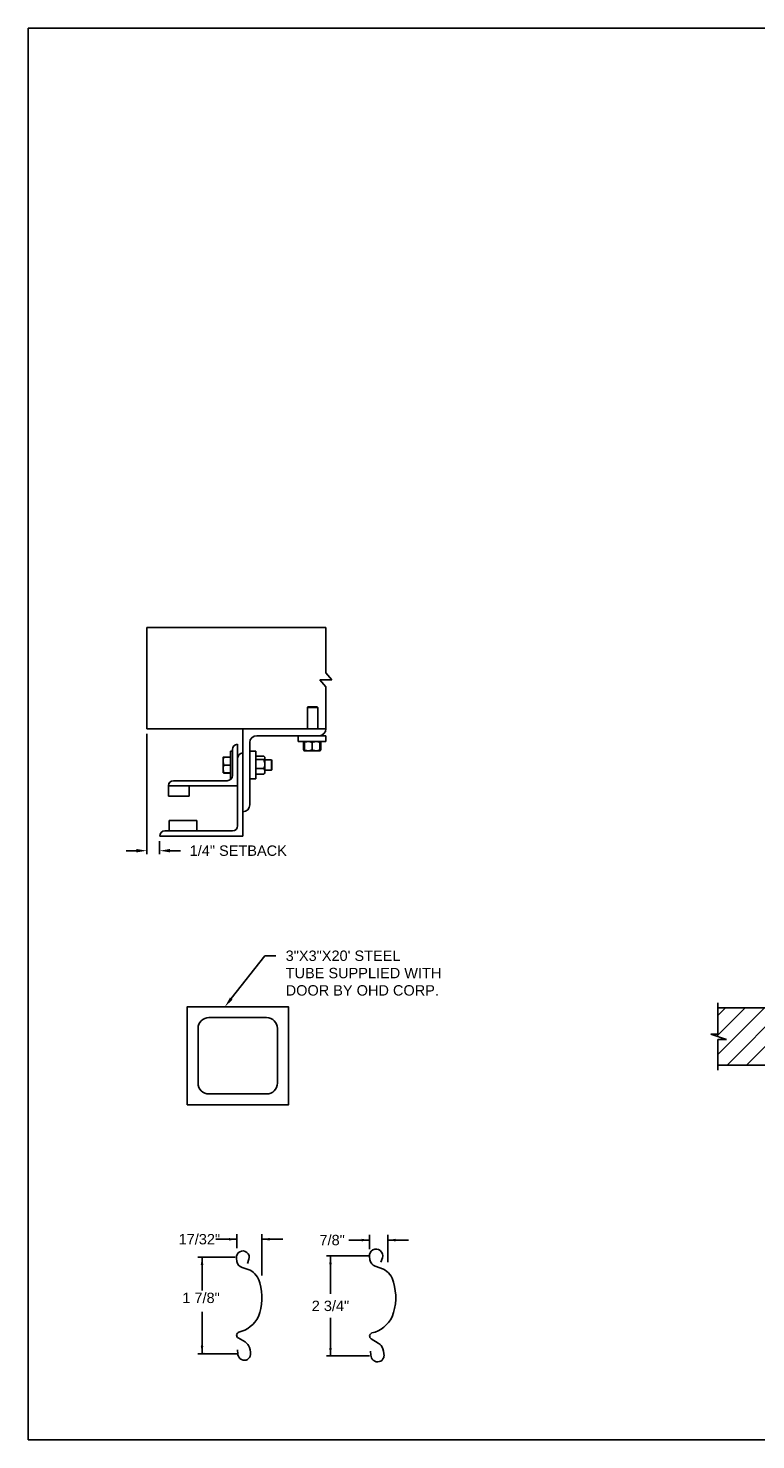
# Model space of a CAD drawing. Header units: inches. Extents: x 169.6 to 213.7, y 195.1 to 266.5.
# Tile 13 of 55: x 169.6 to 176.2, y 214.8 to 227.5. Entities that reach past the tile are written whole.
import ezdxf
from ezdxf import colors
from ezdxf.entities.mleader import LeaderData, LeaderLine
from ezdxf.enums import TextEntityAlignment as Align
from ezdxf.math import Vec2, Vec3

# ---------------------------------------------------------------- set-up
doc = ezdxf.new("R2010")
doc.units = ezdxf.units.IN
doc.header["$LTSCALE"] = 0.25
doc.header["$MEASUREMENT"] = 0
for name, color, linetype in [('ANNOTATIONS', 1, 'Continuous'), ('CHAIN HOIST LH', 7, 'Continuous'), ('DETAILS', 4, 'Continuous')]:
    doc.layers.add(name, color=color, linetype=linetype)
doc.styles.add('ARIAL', font='arial.ttf', dxfattribs={"height": 0.09375})
doc.dimstyles.new('STANDARD$0', dxfattribs={"dimtxt": 0.09375, "dimasz": 0.09375, "dimexe": 0.03125, "dimexo": 0.046875, "dimgap": 0.09, "dimtad": 0, "dimtih": 1, "dimtoh": 1, "dimdec": 4, "dimzin": 0, "dimdsep": 46, "dimtxsty": 'ARIAL', "dimcen": 0.09, "dimadec": 0, "dimazin": 0, "dimtfac": 1, "dimtdec": 4, "dimtofl": 0, "dimtmove": 0, "dimatfit": 1, "dimfxl": 1, "dimtolj": 1, "dimtzin": 0, "dimarcsym": 0})

# ---------------------------------------------------------------- blocks, each defined once
blk = doc.blocks.new('*D36')
at = {"layer": 'ANNOTATIONS', "color": 0, "lineweight": -2, "transparency": 16777216}
for p, q in [((170.659, 221.127), (170.659, 220.042)), ((170.565, 220.073), (170.472, 220.073)), ((170.774, 220.158), (170.774, 220.042)), ((170.868, 220.073), (170.962, 220.073))]:
    blk.add_line(p, q, dxfattribs=at)
at = {"layer": 'ANNOTATIONS', "color": 0, "transparency": 16777216}
for points in [[(170.565, 220.089), (170.565, 220.058), (170.659, 220.073)], [(170.868, 220.089), (170.868, 220.058), (170.774, 220.073)]]:
    blk.add_solid(points, dxfattribs=at)
at = {"layer": 'defpoints', "color": 0, "transparency": 16777216}
for p in [(170.659, 221.174), (170.774, 220.205), (170.774, 220.073)]:
    blk.add_point(p, dxfattribs=at)
at = {"layer": 'ANNOTATIONS', "color": 0, "transparency": 16777216, "insert": (171.483, 220.073), "char_height": 0.09375, "attachment_point": 5, "style": 'ARIAL'}
blk.add_mtext('\\A1;1/4" SETBACK', dxfattribs=at)

msp = doc.modelspace()

# ---------------------------------------------------------------- hatches: boundary and pattern name
at = {"layer": 'CHAIN HOIST LH'}
h = msp.add_hatch(dxfattribs=at)
h.set_pattern_fill('ANSI31', color=256, style=0)
h.set_pattern_definition([(45, (-19.06376, -38.68773), (-0.08838835, 0.08838835), [])])
h.paths.add_polyline_path([(176.49639, 218.65474), (175.80889, 218.65474), (175.80889, 218.41754), (175.74478, 218.41754), (175.88685, 218.37063), (175.80889, 218.37063), (175.80889, 218.13911), (176.49639, 218.13911), (176.49639, 218.30162)])

# ---------------------------------------------------------------- linework, layer by layer
at = {"layer": 'ANNOTATIONS'}
for p, q in [((171.46897, 216.56757), (171.28147, 216.56757)), ((171.46897, 216.48582), (171.46897, 216.61445)), ((171.69634, 216.24027), (171.69634, 216.61445)), ((171.69634, 216.56757), (171.88384, 216.56757)), ((171.45543, 216.4065), (171.11793, 216.4065)), ((171.15641, 216.4065), (171.15641, 216.10494)), ((171.15641, 215.53463), (171.15641, 215.91181)), ((171.48356, 215.53463), (171.11793, 215.53463))]:
    msp.add_line(p, q, dxfattribs=at)
at = {"layer": 'ANNOTATIONS', "linetype": 'ByBlock'}
for p, q in [((172.66672, 216.5599), (172.47922, 216.5599)), ((172.66672, 216.47815), (172.66672, 216.60678)), ((172.83124, 216.35979), (172.83124, 216.60678)), ((172.83124, 216.5599), (173.01874, 216.5599)), ((172.66589, 216.41677), (172.27796, 216.41677)), ((172.3146, 216.41677), (172.3146, 216.07375)), ((172.3146, 215.51674), (172.3146, 215.85975)), ((172.66589, 215.51674), (172.27796, 215.51674))]:
    msp.add_line(p, q, dxfattribs=at)
at = {"layer": 'ANNOTATIONS'}
for p in [(171.15641, 215.60913), (171.17418, 215.53463)]:
    msp.add_point(p, dxfattribs=at)
at = {"layer": 'ANNOTATIONS', "linetype": 'ByBlock'}
msp.add_point((172.3146, 215.51674), dxfattribs=at)
at = {"layer": 'ANNOTATIONS'}
for points in [[(171.39865, 216.55585), (171.39865, 216.57929), (171.46897, 216.56757)], [(171.76666, 216.57929), (171.76666, 216.55585), (171.69634, 216.56757)], [(171.16813, 216.33618), (171.14469, 216.33618), (171.15641, 216.4065)], [(171.16813, 215.60495), (171.14469, 215.60495), (171.15641, 215.53463)]]:
    msp.add_solid(points, dxfattribs=at)
at = {"layer": 'ANNOTATIONS', "linetype": 'ByBlock'}
for points in [[(172.5964, 216.54818), (172.5964, 216.57162), (172.66672, 216.5599)], [(172.90156, 216.57162), (172.90156, 216.54818), (172.83124, 216.5599)], [(172.32632, 216.34067), (172.30288, 216.34067), (172.3146, 216.41099)], [(172.32632, 215.58706), (172.30288, 215.58706), (172.3146, 215.51674)]]:
    msp.add_solid(points, dxfattribs=at)
at = {"layer": 'CHAIN HOIST LH', "linetype": 'Continuous'}
for p, q in [((175.80889, 218.41754), (175.80889, 218.70161)), ((175.88685, 218.37063), (175.74478, 218.41754)), ((175.74478, 218.41754), (175.80889, 218.41754)), ((175.80889, 218.09224), (175.80889, 218.37063)), ((175.80889, 218.37063), (175.88685, 218.37063))]:
    msp.add_line(p, q, dxfattribs=at)
at = {"layer": 'CHAIN HOIST LH'}
for p, q in [((175.80889, 218.65474), (176.49639, 218.65474)), ((175.80889, 218.13911), (176.49639, 218.13911))]:
    msp.add_line(p, q, dxfattribs=at)
at = {"layer": 'defpoints'}
msp.add_lwpolyline([(189.05875, 214.75854), (169.58887, 214.75854), (169.58887, 227.49365), (189.05875, 227.49365)], close=True, dxfattribs=at)
at = {"layer": 'DETAILS'}
for p, q in [((172.21802, 221.61403), (172.32668, 221.61403)), ((172.27235, 221.55077), (172.21802, 221.61403)), ((172.32668, 221.61403), (172.27235, 221.67728)), ((172.11086, 221.37028), (172.10625, 221.36567)), ((172.10625, 221.17353), (172.10625, 221.36567)), ((172.10625, 221.36567), (172.2, 221.36567)), ((172.11086, 221.37028), (172.1954, 221.37028)), ((172.1954, 221.37028), (172.2, 221.36567)), ((172.2, 221.36567), (172.2, 221.17353)), ((171.52434, 220.20478), (171.52434, 221.17353)), ((171.64934, 221.11103), (172.27434, 221.11103)), ((172.02434, 221.05778), (172.02434, 221.11103)), ((172.27434, 221.11103), (172.27434, 221.05778)), ((171.41209, 220.9704), (171.43059, 220.9704)), ((171.41209, 220.9704), (171.41209, 220.7204)), ((171.43059, 220.98603), (171.43059, 220.75165)), ((171.47746, 221.0329), (171.47746, 220.29853)), ((171.58684, 220.48603), (171.58684, 221.04853)), ((171.58684, 220.9704), (171.64009, 220.9704)), ((171.64009, 220.9704), (171.64009, 220.7204)), ((172.27434, 221.05778), (172.02434, 221.05778)), ((172.07335, 221.0502), (172.07028, 221.0484)), ((172.07028, 221.0484), (172.07028, 220.98403)), ((172.07335, 220.98223), (172.07028, 220.98403)), ((172.07244, 221.0484), (172.07244, 220.98403)), ((172.07681, 220.98168), (172.07244, 220.98403)), ((172.07587, 221.05505), (172.07886, 221.05763)), ((172.07903, 220.97465), (172.07587, 220.97737)), ((172.07903, 221.04968), (172.07639, 221.0484)), ((172.07639, 221.0484), (172.07639, 220.98403)), ((172.07903, 220.98275), (172.07639, 220.98403)), ((172.07903, 221.0484), (172.07903, 220.98403)), ((172.07903, 220.97465), (172.21965, 220.97465)), ((172.14934, 221.0484), (172.14934, 220.98403)), ((172.21965, 221.0484), (172.21965, 220.98403)), ((172.22228, 221.0484), (172.22228, 220.98403)), ((172.22624, 221.0484), (172.22624, 220.98403)), ((172.2284, 221.0484), (172.2284, 220.98403)), ((171.34659, 220.91571), (171.3466, 220.91573)), ((171.34659, 220.91571), (171.34659, 220.91571)), ((171.34659, 220.77509), (171.34659, 220.91571)), ((171.41209, 220.91761), (171.35287, 220.91761)), ((171.41209, 220.91688), (171.35287, 220.91688)), ((171.41209, 220.91684), (171.35287, 220.91684)), ((171.41209, 220.91662), (171.35287, 220.91662)), ((171.41209, 220.91578), (171.35287, 220.91578)), ((171.41209, 220.84553), (171.35287, 220.84553)), ((171.64009, 220.91571), (171.64209, 220.91571)), ((171.64209, 220.7649), (171.64209, 220.9259)), ((171.64209, 220.9259), (171.71384, 220.9259)), ((171.64209, 220.8948), (171.71384, 220.8948)), ((171.71821, 220.92152), (171.72321, 220.91571)), ((171.72321, 220.77509), (171.72321, 220.91571)), ((171.72321, 220.89228), (171.78248, 220.89228)), ((171.78248, 220.89228), (171.78709, 220.88767)), ((171.78248, 220.89228), (171.78248, 220.79853)), ((171.78709, 220.88767), (171.78709, 220.80313)), ((171.38371, 220.70478), (170.89934, 220.70478)), ((171.34659, 220.77509), (171.34659, 220.77509)), ((171.3466, 220.77506), (171.3466, 220.77507)), ((171.34661, 220.77506), (171.3466, 220.77506)), ((171.34664, 220.77501), (171.34661, 220.77506)), ((171.35264, 220.77502), (171.35287, 220.77418)), ((171.35264, 220.77402), (171.35287, 220.77319)), ((171.41209, 220.77516), (171.35287, 220.77516)), ((171.41209, 220.77502), (171.35287, 220.77502)), ((171.41209, 220.77418), (171.35287, 220.77418)), ((171.41209, 220.77397), (171.35287, 220.77397)), ((171.41209, 220.77393), (171.35287, 220.77393)), ((171.41209, 220.77319), (171.35287, 220.77319)), ((171.41865, 220.7204), (171.41209, 220.7204)), ((171.64009, 220.7204), (171.58684, 220.7204)), ((171.64209, 220.77509), (171.64009, 220.77509)), ((171.64209, 220.8143), (171.71384, 220.8143)), ((171.64209, 220.7649), (171.71384, 220.7649)), ((171.72321, 220.77509), (171.71821, 220.76928)), ((171.78248, 220.79853), (171.72321, 220.79853)), ((171.78709, 220.80313), (171.78248, 220.79853)), ((170.85246, 220.66131), (170.85246, 220.56415)), ((170.85246, 220.6579), (171.47746, 220.6579)), ((171.03996, 220.56415), (171.03996, 220.6579)), ((170.85246, 220.56415), (171.03996, 220.56415)), ((171.11028, 220.3454), (170.86028, 220.3454)), ((170.86028, 220.3454), (170.86028, 220.25165)), ((171.11028, 220.25165), (171.11028, 220.3454)), ((170.77434, 220.20478), (171.52434, 220.20478)), ((171.43059, 220.25165), (170.82121, 220.25165))]:
    msp.add_line(p, q, dxfattribs=at)
for points in [[(172.27235, 221.67728), (172.27235, 222.08553), (170.65901, 222.08553), (170.65901, 221.17353), (172.27434, 221.17353)], [(172.27235, 221.17353), (172.27235, 221.55077)]]:
    msp.add_lwpolyline(points, dxfattribs=at)
at = {"layer": 'DETAILS', "linetype": 'Continuous'}
msp.add_lwpolyline([(171.02267, 217.78033), (171.93492, 217.78033), (171.93492, 218.66509), (171.02267, 218.66509)], close=True, dxfattribs=at)
msp.add_lwpolyline([(171.73889, 217.87835, 0.41421356), (171.8369, 217.97637), (171.8369, 218.46906, 0.41421356), (171.73889, 218.56707), (171.2187, 218.56707, 0.41421356), (171.12068, 218.46906), (171.12068, 217.97637, 0.41421356), (171.2187, 217.87835)], format="xyb", close=True, dxfattribs=at)
at = {"layer": 'DETAILS'}
msp.add_lwpolyline([(171.56703, 216.34838), (171.57958, 216.38671, 1.25136537), (171.46771, 216.39727), (171.47151, 216.36782, 0.28712033), (171.51726, 216.3121), (171.58897, 216.288, -0.22337537), (171.67661, 216.17326, -0.17060067), (171.6643, 215.86975, -0.22026111), (171.48818, 215.72854, 0.64862145), (171.48229, 215.67711), (171.5439, 215.64068, -0.11918191), (171.57514, 215.61031, -0.14967798), (171.59419, 215.52856), (171.59404, 215.52684, -0.533076), (171.51356, 215.48245, -0.02656611), (171.49825, 215.49194, -0.19330383), (171.47874, 215.53457), (171.47526, 215.56963)], format="xyb", dxfattribs=at)
at = {"layer": 'DETAILS', "linetype": 'Continuous'}
msp.add_lwpolyline([(172.76953, 216.36153), (172.78248, 216.40107, 1.25136537), (172.66705, 216.41197), (172.67097, 216.38158, 0.28712033), (172.71818, 216.32409), (172.79217, 216.29922, -0.22337537), (172.8826, 216.18083, -0.17060067), (172.8699, 215.86765, -0.22026111), (172.68817, 215.72195, 0.64862142), (172.68209, 215.66887), (172.74566, 215.63129, -0.11918191), (172.7779, 215.59995, -0.14967798), (172.79756, 215.5156), (172.7974, 215.51382, -0.533076), (172.71436, 215.46802, -0.02656611), (172.69856, 215.47782, -0.19330383), (172.67843, 215.5218), (172.67484, 215.55797)], format="xyb", dxfattribs=at)
at = {"layer": 'DETAILS'}
for centre, radius, start, end in [((171.64934, 221.04853), 0.0625, 90, 180), ((172.21184, 221.17353), 0.0625, 270, 0), ((171.47746, 220.98603), 0.04688, 90, 180), ((171.52434, 220.9079), 0.04688, 90, 180), ((170.89769, 220.65954), 0.04527, 87.917978, 177.754387), ((170.89934, 220.6579), 0.04688, 90, 180), ((171.38371, 220.75165), 0.04688, 270, 0), ((171.52434, 220.48603), 0.0625, 270, 0), ((170.82121, 220.20478), 0.04688, 90, 180), ((171.43059, 220.29853), 0.04688, 270, 0)]:
    msp.add_arc(centre, radius, start, end, dxfattribs=at)
for points, knots in [([(172.07028, 221.0484), (172.07209, 221.05127), (172.07391, 221.05415), (172.07586, 221.05504), (172.07587, 221.05504)], [0, 0, 0, 0, 0.99332562, 1, 1, 1, 1]), ([(172.07028, 220.98403), (172.07209, 220.98116), (172.07391, 220.97827), (172.07586, 220.97739), (172.07587, 220.97738)], [0, 0, 0, 0, 0.99332562, 1, 1, 1, 1]), ([(172.07244, 221.0484), (172.07311, 221.04977), (172.07471, 221.053), (172.07646, 221.05594), (172.07755, 221.05642), (172.07766, 221.05647)], [0, 0, 0, 0, 0.39860917, 0.94310679, 1, 1, 1, 1]), ([(172.07903, 221.05171), (172.07851, 221.05151), (172.07625, 221.05067), (172.0741, 221.04939), (172.07244, 221.0484)], [0, 0, 0, 0, 0.22784114, 1, 1, 1, 1]), ([(172.07244, 220.98403), (172.07311, 220.98266), (172.07471, 220.97943), (172.07646, 220.97649), (172.07755, 220.97601), (172.07766, 220.97596)], [0, 0, 0, 0, 0.39860917, 0.94310679, 1, 1, 1, 1]), ([(172.07639, 220.98403), (172.07663, 220.98264), (172.07719, 220.97936), (172.07802, 220.97588), (172.07861, 220.97533), (172.07886, 220.9751)], [0, 0, 0, 0, 0.30001685, 0.70983799, 1, 1, 1, 1]), ([(172.11418, 221.05778), (172.10926, 221.05742), (172.09924, 221.05669), (172.08759, 221.05249), (172.08096, 221.04932), (172.07903, 221.0484)], [0, 0, 0, 0, 0.40629057, 0.82726642, 1, 1, 1, 1]), ([(172.07903, 221.0484), (172.07903, 221.04979), (172.07903, 221.05309), (172.07903, 221.05689), (172.07903, 221.05748), (172.07903, 221.05778)], [0, 0, 0, 0, 0.26545991, 0.62807649, 1, 1, 1, 1]), ([(172.11418, 220.97465), (172.10926, 220.97501), (172.09924, 220.97573), (172.08759, 220.97994), (172.08096, 220.98311), (172.07903, 220.98403)], [0, 0, 0, 0, 0.40629057, 0.82726642, 1, 1, 1, 1]), ([(172.07903, 220.98403), (172.07903, 220.98263), (172.07903, 220.97934), (172.07903, 220.97554), (172.07903, 220.97495), (172.07903, 220.97465)], [0, 0, 0, 0, 0.26545991, 0.62807649, 1, 1, 1, 1]), ([(172.14934, 221.0484), (172.14387, 221.05086), (172.13274, 221.05588), (172.12058, 221.05776), (172.11435, 221.05778), (172.11418, 221.05778)], [0, 0, 0, 0, 0.48434141, 0.98632773, 1, 1, 1, 1]), ([(172.14934, 220.98403), (172.14387, 220.98156), (172.13274, 220.97655), (172.12058, 220.97467), (172.11435, 220.97465), (172.11418, 220.97465)], [0, 0, 0, 0, 0.48434141, 0.98632773, 1, 1, 1, 1]), ([(172.18449, 221.05778), (172.17957, 221.05742), (172.16955, 221.05669), (172.1579, 221.05249), (172.15127, 221.04932), (172.14934, 221.0484)], [0, 0, 0, 0, 0.40629057, 0.82726642, 1, 1, 1, 1]), ([(172.18449, 220.97465), (172.17957, 220.97501), (172.16955, 220.97573), (172.1579, 220.97994), (172.15127, 220.98311), (172.14934, 220.98403)], [0, 0, 0, 0, 0.40629057, 0.82726642, 1, 1, 1, 1]), ([(172.21965, 221.0484), (172.21418, 221.05086), (172.20305, 221.05588), (172.19089, 221.05776), (172.18466, 221.05778), (172.18449, 221.05778)], [0, 0, 0, 0, 0.48434141, 0.98632773, 1, 1, 1, 1]), ([(172.21965, 220.98403), (172.21418, 220.98156), (172.20305, 220.97655), (172.19089, 220.97467), (172.18466, 220.97465), (172.18449, 220.97465)], [0, 0, 0, 0, 0.48434141, 0.98632773, 1, 1, 1, 1]), ([(172.21965, 221.0484), (172.21965, 221.04979), (172.21965, 221.05309), (172.21965, 221.05689), (172.21965, 221.05748), (172.21965, 221.05778)], [0, 0, 0, 0, 0.26545991, 0.62807649, 1, 1, 1, 1]), ([(172.21965, 220.98403), (172.21965, 220.98263), (172.21965, 220.97934), (172.21965, 220.97554), (172.21965, 220.97495), (172.21965, 220.97465)], [0, 0, 0, 0, 0.26545991, 0.62807649, 1, 1, 1, 1]), ([(172.21982, 221.05747), (172.22012, 221.05706), (172.2208, 221.05615), (172.22162, 221.05239), (172.22212, 221.04939), (172.22228, 221.0484)], [0, 0, 0, 0, 0.36178326, 0.79041419, 1, 1, 1, 1]), ([(172.21982, 220.97496), (172.22012, 220.97537), (172.2208, 220.97628), (172.22162, 220.98004), (172.22212, 220.98304), (172.22228, 220.98403)], [0, 0, 0, 0, 0.36127383, 0.7902469, 1, 1, 1, 1]), ([(172.22102, 221.05632), (172.22129, 221.05617), (172.2226, 221.05543), (172.22434, 221.05236), (172.22577, 221.04938), (172.22624, 221.0484)], [0, 0, 0, 0, 0.15175447, 0.72144224, 1, 1, 1, 1]), ([(172.22102, 220.9761), (172.22129, 220.97626), (172.2226, 220.97699), (172.22434, 220.98007), (172.22577, 220.98305), (172.22624, 220.98403)], [0, 0, 0, 0, 0.15175447, 0.72144224, 1, 1, 1, 1]), ([(172.2284, 221.0484), (172.22659, 221.05127), (172.22477, 221.05415), (172.22281, 221.05504), (172.2228, 221.05504)], [0, 0, 0, 0, 0.99332562, 1, 1, 1, 1]), ([(172.2284, 220.98403), (172.22659, 220.98116), (172.22477, 220.97827), (172.22281, 220.97739), (172.2228, 220.97738)], [0, 0, 0, 0, 0.993325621, 1, 1, 1, 1]), ([(171.35287, 220.91578), (171.35111, 220.91008), (171.34757, 220.89856), (171.34692, 220.88666), (171.34659, 220.88066)], [0, 0, 0, 0, 0.49545796, 1, 1, 1, 1]), ([(171.34659, 220.91571), (171.3468, 220.91572), (171.34723, 220.91574), (171.34991, 220.91576), (171.35211, 220.91578), (171.35287, 220.91578)], [0, 0, 0, 0, 0.3928666, 0.79169603, 1, 1, 1, 1]), ([(171.34659, 220.88066), (171.3466, 220.87982), (171.34665, 220.87352), (171.34802, 220.86163), (171.35124, 220.85093), (171.35287, 220.84553)], [0, 0, 0, 0, 0.07010266, 0.53079095, 1, 1, 1, 1]), ([(171.35287, 220.84553), (171.35111, 220.83982), (171.34757, 220.82829), (171.34692, 220.81636), (171.34659, 220.81035)], [0, 0, 0, 0, 0.49545796, 1, 1, 1, 1]), ([(171.35287, 220.91662), (171.35152, 220.91651), (171.34882, 220.91627), (171.34692, 220.91597), (171.34672, 220.91579), (171.34665, 220.91573)], [0, 0, 0, 0, 0.39883061, 0.80149747, 1, 1, 1, 1]), ([(171.35287, 220.91684), (171.35152, 220.91669), (171.34882, 220.9164), (171.34693, 220.91603), (171.34673, 220.91581), (171.34667, 220.91574)], [0, 0, 0, 0, 0.40277376, 0.80942169, 1, 1, 1, 1]), ([(171.35287, 220.91761), (171.35153, 220.91736), (171.34883, 220.91686), (171.34698, 220.91625), (171.34678, 220.9159), (171.34672, 220.9158)], [0, 0, 0, 0, 0.41812145, 0.84026469, 1, 1, 1, 1]), ([(171.71384, 220.9259), (171.71523, 220.92458), (171.71853, 220.92147), (171.72233, 220.91628), (171.72292, 220.91234), (171.72321, 220.91035)], [0, 0, 0, 0, 0.26545991, 0.62807649, 1, 1, 1, 1]), ([(171.72321, 220.91035), (171.7232, 220.91), (171.72314, 220.90767), (171.7216, 220.90332), (171.71785, 220.89851), (171.71483, 220.89572), (171.71384, 220.8948)], [0, 0, 0, 0, 0.06653229, 0.43528257, 0.81455084, 1, 1, 1, 1]), ([(171.71384, 220.8948), (171.7163, 220.88854), (171.72132, 220.8758), (171.7232, 220.86188), (171.72321, 220.85474), (171.72321, 220.85455)], [0, 0, 0, 0, 0.48434141, 0.98632773, 1, 1, 1, 1]), ([(171.72321, 220.85455), (171.72286, 220.84892), (171.72213, 220.83745), (171.71793, 220.82411), (171.71476, 220.81651), (171.71384, 220.8143)], [0, 0, 0, 0, 0.40629057, 0.82726642, 1, 1, 1, 1]), ([(171.34659, 220.81035), (171.3466, 220.80951), (171.34665, 220.80319), (171.34802, 220.79128), (171.35124, 220.78056), (171.35287, 220.77516)], [0, 0, 0, 0, 0.070102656, 0.530790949, 1, 1, 1, 1]), ([(171.35287, 220.77516), (171.35211, 220.77515), (171.34993, 220.77514), (171.34725, 220.77512), (171.34681, 220.7751), (171.34659, 220.77509)], [0, 0, 0, 0, 0.2083045, 0.6015254, 1, 1, 1, 1]), ([(171.34659, 220.77509), (171.34666, 220.77508), (171.34687, 220.77507), (171.3488, 220.77505), (171.35151, 220.77503), (171.35287, 220.77502)], [0, 0, 0, 0, 0.22973043, 0.61267004, 1, 1, 1, 1]), ([(171.71384, 220.8143), (171.7163, 220.81046), (171.72132, 220.80264), (171.7232, 220.7941), (171.72321, 220.78972), (171.72321, 220.7896)], [0, 0, 0, 0, 0.484341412, 0.986327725, 1, 1, 1, 1]), ([(171.72321, 220.7896), (171.72286, 220.78614), (171.72213, 220.77911), (171.71793, 220.77092), (171.71476, 220.76626), (171.71384, 220.7649)], [0, 0, 0, 0, 0.40629057, 0.82726642, 1, 1, 1, 1]), ([(171.71805, 220.76938), (171.71764, 220.7688), (171.71653, 220.76727), (171.71488, 220.76581), (171.71384, 220.7649)], [0, 0, 0, 0, 0.37432244, 1, 1, 1, 1])]:
    msp.add_open_spline(points, degree=3, knots=knots, dxfattribs=at)

# ---------------------------------------------------------------- texts
at = {"layer": 'ANNOTATIONS', "style": 'ARIAL'}
msp.add_text('1 7/8"', height=0.09375, dxfattribs=at).set_placement((170.97856, 215.99205))
at = {"layer": 'ANNOTATIONS', "linetype": 'Continuous', "style": 'ARIAL'}
msp.add_text('2 3/4"', height=0.09375, dxfattribs=at).set_placement((172.3146, 215.96675), align=Align.MIDDLE_CENTER)
at = {"layer": 'ANNOTATIONS', "insert": (171.13211, 216.56757), "char_height": 0.09375, "attachment_point": 5, "style": 'ARIAL'}
msp.add_mtext('17/32"', dxfattribs=at)
at = {"layer": 'ANNOTATIONS', "linetype": 'Continuous', "insert": (172.32987, 216.5599), "char_height": 0.09375, "attachment_point": 5, "style": 'ARIAL'}
msp.add_mtext('7/8"', dxfattribs=at)

# ---------------------------------------------------------------- dimensions: what is measured, and where the dimension line sits
at = {"layer": 'ANNOTATIONS'}
dim = msp.add_linear_dim(base=(170.77434, 220.07329), p1=(170.65901, 221.17353), p2=(170.77434, 220.20478), text='1/4" SETBACK', dimstyle='STANDARD$0', override={"dimarcsym": 1}, dxfattribs=at)
dim.commit()
dim.dimension.update_dxf_attribs({"geometry": '*D36', "text_midpoint": (171.48273, 220.07329), "dimtype": 160})

# ---------------------------------------------------------------- leaders
ml = msp.add_multileader_mtext('Standard', dxfattribs=at)
ml.set_content('3"X3"X20\' STEEL TUBE SUPPLIED WITH DOOR BY OHD CORP.', color=256, style='ARIAL')
ml.set_leader_properties()
ml.build(insert=Vec2(0, 0))
ml.multileader.update_dxf_attribs({"dogleg_length": 0.36, "arrow_head_size": 0.09375})
ctx = ml.context
ctx.base_point, ctx.char_height, ctx.arrow_head_size, ctx.landing_gap_size, ctx.plane_origin = Vec3(171.8206, 219.12481), 0.09375, 0.09375, 0.09, Vec3(171.03557, 218.69158)
notes = []
notes.append((ctx, [(0, (1, 1, 0), (171.72265, 219.12481), (1, 0), 0.09796, [(0, [(171.36258, 218.66509)], 0, [])])]))
ctx.mtext.insert, ctx.mtext.width, ctx.mtext.flow_direction = Vec3(171.9106, 219.17248), 1.4026992, 5
for ctx, leaders in notes:
    for number, flags, end, landing, length, lines in leaders:
        leader = LeaderData()
        leader.index, (leader.has_last_leader_line, leader.has_dogleg_vector, leader.attachment_direction) = number, flags
        leader.last_leader_point, leader.dogleg_vector, leader.dogleg_length = Vec3(end), Vec3(landing), length
        for number, points, colour, breaks in lines:
            line = LeaderLine()
            line.index, line.vertices, line.color, line.breaks = number, Vec3.list(points), colors.encode_raw_color(colour), breaks
            leader.lines.append(line)
        ctx.leaders.append(leader)

doc.saveas('drawing.dxf')
